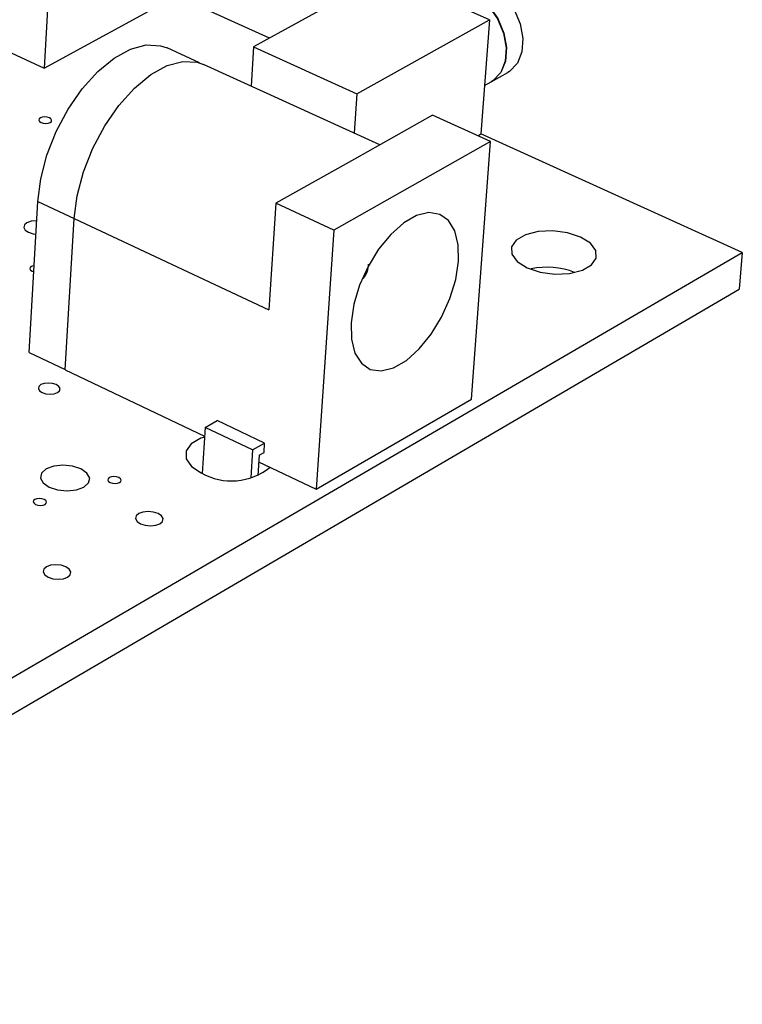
# Model space of a CAD drawing. Extents: x 0 to 211, y 0 to 143.
# Tile 11 of 12: x 187 to 211, y 81 to 113. Entities that reach past the tile are written whole.
import ezdxf

# ---------------------------------------------------------------- set-up
doc = ezdxf.new("R2010")
doc.units = 0
doc.layers.get('0').update_dxf_attribs({"linetype": 'CONTINUOUS'})

msp = doc.modelspace()

# ---------------------------------------------------------------- linework, layer by layer
at = {"color": 7, "linetype": 'CONTINUOUS'}
for p, q in [((187.839, 115.549), (187.629, 111.815)), ((198.881, 114.917), (194.521, 112.515)), ((202.271, 113.402), (198.881, 114.917)), ((187.629, 111.815), (191.981, 114.188)), ((195.041, 112.801), (191.981, 114.188)), ((197.917, 110.973), (202.271, 113.402)), ((202.271, 113.402), (201.996, 109.649)), ((184.551, 113.232), (187.629, 111.815)), ((192.743, 111.987), (191.672, 112.476)), ((194.521, 112.515), (194.438, 111.224)), ((194.521, 112.515), (197.917, 110.973)), ((198.675, 109.291), (192.877, 111.936)), ((202.335, 111.364), (202.877, 111.669)), ((202.112, 111.239), (202.329, 111.361)), ((197.917, 110.973), (197.828, 109.677)), ((200.405, 110.262), (197.842, 108.823)), ((202.306, 109.4), (200.405, 110.262)), ((201.89, 109.589), (201.996, 109.649)), ((210.589, 105.753), (201.996, 109.648)), ((202.306, 109.4), (197.159, 106.489)), ((201.683, 100.933), (202.306, 109.4)), ((197.842, 108.823), (195.254, 107.368)), ((187.142, 102.463), (187.422, 107.424)), ((195.254, 107.368), (195.025, 103.868)), ((197.159, 106.489), (195.254, 107.368)), ((188.327, 101.893), (188.614, 106.865)), ((188.614, 106.865), (195.025, 103.868)), ((197.159, 106.489), (196.581, 97.966)), ((170.411, 82.356), (210.589, 105.753)), ((210.589, 105.753), (210.488, 104.548)), ((187.24, 105.138), (187.292, 105.119)), ((170.265, 81.033), (210.488, 104.548)), ((187.142, 102.463), (188.328, 101.899)), ((188.327, 101.893), (192.906, 99.715)), ((196.581, 97.966), (201.683, 100.933)), ((192.925, 100.002), (193.318, 100.228)), ((194.882, 99.486), (193.318, 100.228)), ((192.925, 100.002), (192.829, 98.488)), ((194.488, 99.259), (192.925, 100.002)), ((194.488, 99.259), (194.882, 99.486)), ((194.862, 99.179), (194.882, 99.486)), ((194.488, 99.259), (194.429, 98.347)), ((194.698, 99.085), (194.654, 98.417)), ((194.698, 99.085), (194.862, 99.179)), ((194.684, 98.869), (196.581, 97.966))]:
    msp.add_line(p, q, dxfattribs=at)
at = {"color": 8, "linetype": 'CONTINUOUS'}
msp.add_line((187.422, 107.424), (188.615, 106.867), dxfattribs=at)
at = {"color": 7, "linetype": 'CONTINUOUS'}
for points in [[(201.175, 114.672), (201.263, 114.714), (201.628, 114.782), (202.029, 114.707), (202.429, 114.494), (202.793, 114.163), (203.089, 113.743), (203.29, 113.272), (203.377, 112.791), (203.344, 112.345), (203.193, 111.972), (202.938, 111.706), (202.877, 111.669)], [(200.626, 114.368), (200.714, 114.41), (201.079, 114.478), (201.479, 114.402), (201.88, 114.189), (202.244, 113.857), (202.54, 113.437), (202.741, 112.965), (202.829, 112.484), (202.796, 112.037), (202.645, 111.665), (202.39, 111.399), (202.329, 111.361)], [(200.632, 114.371), (200.719, 114.413), (201.084, 114.481), (201.485, 114.405), (201.885, 114.192), (202.25, 113.86), (202.546, 113.44), (202.747, 112.968), (202.834, 112.487), (202.801, 112.04), (202.651, 111.668), (202.396, 111.402), (202.335, 111.364)], [(187.422, 107.424), (187.518, 108.174), (187.724, 108.954), (188.031, 109.73), (188.424, 110.468), (188.886, 111.135), (189.397, 111.701), (189.934, 112.142), (190.472, 112.437), (190.989, 112.574), (191.462, 112.549), (191.672, 112.476)], [(188.614, 106.865), (188.713, 107.617), (188.921, 108.4), (189.229, 109.18), (189.624, 109.92), (190.088, 110.589), (190.6, 111.157), (191.138, 111.599), (191.677, 111.896), (192.195, 112.034), (192.667, 112.009), (192.877, 111.936)], [(187.533, 110.028), (187.605, 110.005), (187.686, 109.997), (187.765, 110.005), (187.829, 110.028), (187.869, 110.062), (187.878, 110.103), (187.855, 110.143), (187.804, 110.177), (187.732, 110.2), (187.651, 110.208), (187.572, 110.2), (187.508, 110.177), (187.468, 110.143), (187.459, 110.103), (187.481, 110.062), (187.533, 110.028)], [(201.259, 105.464), (201.249, 106.007), (201.138, 106.462), (200.932, 106.801), (200.642, 107.005), (200.284, 107.061), (199.88, 106.965), (199.454, 106.722), (199.029, 106.348), (198.631, 105.862), (198.283, 105.294), (198.007, 104.677), (197.817, 104.047), (197.726, 103.442), (197.738, 102.897), (197.853, 102.443), (198.063, 102.108), (198.356, 101.909), (198.715, 101.859), (199.118, 101.96), (199.543, 102.205), (199.964, 102.579), (200.358, 103.063), (200.703, 103.626), (200.977, 104.238), (201.166, 104.862), (201.259, 105.464)], [(187.386, 106.794), (187.366, 106.794), (187.202, 106.777), (187.068, 106.729), (186.985, 106.657), (186.966, 106.572), (187.013, 106.487), (187.119, 106.415)], [(187.119, 106.415), (187.269, 106.367), (187.362, 106.353)], [(203.512, 105.247), (203.944, 105.104), (204.429, 105.039), (204.911, 105.061), (205.329, 105.166), (205.634, 105.342), (205.789, 105.568), (205.775, 105.815), (205.595, 106.055), (205.27, 106.258), (204.84, 106.399), (204.356, 106.463), (203.877, 106.442), (203.46, 106.337), (203.154, 106.162), (202.998, 105.938), (203.009, 105.691), (203.188, 105.451), (203.512, 105.247)], [(187.303, 105.32), (187.28, 105.316), (187.215, 105.292), (187.175, 105.257), (187.165, 105.215), (187.188, 105.173), (187.24, 105.138)], [(187.57, 101.145), (187.692, 101.105), (187.83, 101.091), (187.964, 101.105), (188.073, 101.145), (188.141, 101.205), (188.156, 101.276), (188.117, 101.346), (188.03, 101.406), (187.908, 101.446), (187.77, 101.46), (187.636, 101.446), (187.527, 101.406), (187.46, 101.346), (187.444, 101.276), (187.483, 101.205), (187.57, 101.145)], [(187.57, 101.145), (187.692, 101.105), (187.83, 101.091), (187.964, 101.105), (188.073, 101.145), (188.141, 101.205), (188.156, 101.276), (188.117, 101.346), (188.03, 101.406), (187.908, 101.446), (187.77, 101.46), (187.636, 101.446), (187.527, 101.406), (187.46, 101.346), (187.444, 101.276), (187.483, 101.205), (187.57, 101.145)], [(192.905, 99.684), (192.787, 99.643), (192.468, 99.46), (192.3, 99.225), (192.302, 98.967), (192.476, 98.715), (192.8, 98.502)], [(187.796, 98.036), (188.074, 97.944), (188.389, 97.912), (188.694, 97.944), (188.941, 98.036), (189.094, 98.173), (189.129, 98.335), (189.04, 98.497), (188.842, 98.634), (188.565, 98.725), (188.251, 98.757), (187.947, 98.725), (187.7, 98.634), (187.547, 98.497), (187.511, 98.335), (187.599, 98.173), (187.796, 98.036)], [(189.802, 98.187), (189.877, 98.162), (189.963, 98.153), (190.045, 98.162), (190.111, 98.187), (190.152, 98.224), (190.162, 98.267), (190.138, 98.311), (190.084, 98.348), (190.009, 98.373), (189.924, 98.382), (189.842, 98.373), (189.775, 98.348), (189.734, 98.311), (189.725, 98.267), (189.749, 98.224), (189.802, 98.187)], [(187.353, 97.467), (187.428, 97.442), (187.513, 97.434), (187.595, 97.442), (187.662, 97.467), (187.704, 97.505), (187.714, 97.549), (187.69, 97.592), (187.636, 97.63), (187.561, 97.655), (187.476, 97.663), (187.394, 97.655), (187.327, 97.63), (187.285, 97.592), (187.276, 97.549), (187.299, 97.505), (187.353, 97.467)], [(190.801, 96.833), (190.957, 96.782), (191.132, 96.763), (191.302, 96.782), (191.44, 96.833), (191.524, 96.91), (191.543, 97.001), (191.493, 97.091), (191.382, 97.168), (191.226, 97.219), (191.051, 97.237), (190.881, 97.219), (190.744, 97.168), (190.659, 97.091), (190.64, 97.001), (190.69, 96.91), (190.801, 96.833)], [(187.762, 95.078), (187.917, 95.026), (188.094, 95.008), (188.265, 95.026), (188.404, 95.078), (188.49, 95.156), (188.509, 95.248), (188.46, 95.339), (188.349, 95.417), (188.193, 95.469), (188.017, 95.487), (187.846, 95.469), (187.707, 95.417), (187.621, 95.339), (187.601, 95.248), (187.651, 95.156), (187.762, 95.078)]]:
    msp.add_lwpolyline(points, dxfattribs=at)
for centre, radius, start, end in [((197.542, 105.382), 0.758, 320.5616, 359.0476), ((204.154, 102.646), 2.619, 69.3806, 101.2907), ((193.792, 100.257), 2.016, 240.5342, 308.9874)]:
    msp.add_arc(centre, radius, start, end, dxfattribs=at)

doc.saveas('drawing.dxf')
